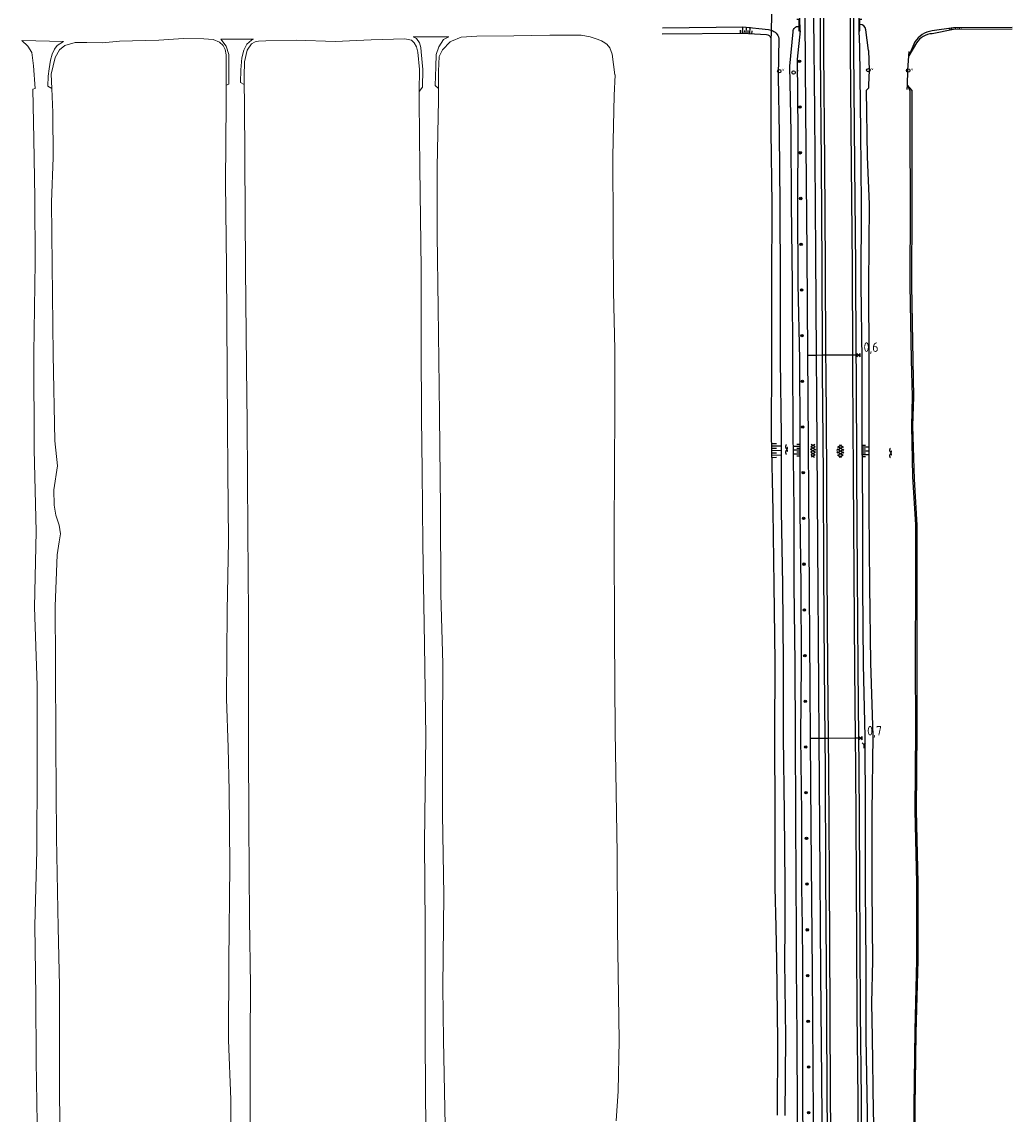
# Model space of a CAD drawing. Extents: x 121149 to 123702, y 457169 to 470031.
# Tile 75 of 87: x 121783 to 122043, y 469084 to 469371. Entities that reach past the tile are written whole.
import ezdxf

# ---------------------------------------------------------------- set-up
doc = ezdxf.new("R2010")
doc.units = 0
doc.header["$LTSCALE"] = 4
doc.layers.get('0').update_dxf_attribs({"color": 8, "linetype": 'CONTINUOUS'})
doc.layers.add('B-XX-OG-TERREIN_CULTUURSCHEIDING-GV', color=8, linetype='CONTINUOUS', lineweight=18)
doc.layers.add('B-XX-OG-WATER_SLOOT-GV', color=8, linetype='CONTINUOUS', lineweight=18)
doc.layers.add('REFERENTIE', color=8, linetype='CONTINUOUS')
doc.styles.add('ISO', font='ISO')

# ---------------------------------------------------------------- blocks, each defined once
blk = doc.blocks.new('talud')
at = {"color": 0}
for p, q in [((0, 0.75), (0.5, 0.75)), ((0, 0.5), (1, 0.5)), ((0, 0.25), (0.5, 0.25)), ((0, 0), (1, 0)), ((0, -0.25), (0.5, -0.25)), ((0, -0.5), (1, -0.5)), ((0, -0.75), (0.5, -0.75))]:
    blk.add_line(p, q, dxfattribs=at)
blk = doc.blocks.new('verklikker')
at = {"color": 0}
blk.add_circle((0, 0), 0.45, dxfattribs=at)
at = {"color": 0, "style": 'ISO'}
blk.add_attdef('VERKLIKKER', (0.7, 0), '', height=0.9, dxfattribs=at)
blk = doc.blocks.new('kilometerpaal')
at = {"color": 0}
for p, q in [((-0.44, 0.44), (0.44, -0.44)), ((-0.44, -0.44), (-0.44, 0.44)), ((0.44, 0.44), (-0.44, -0.44)), ((0.44, -0.44), (0.44, 0.44))]:
    blk.add_line(p, q, dxfattribs=at)
at = {"color": 0, "style": 'ISO'}
blk.add_attdef('KILOMETERPAAL', (0.59, 0.87), '', height=2.5, dxfattribs=at)
blk = doc.blocks.new('water')
at = {"color": 0, "linetype": 'ByBlock', "lineweight": -2}
for centre, start, end in [((-0.01, 0.75), 129.7446, 230.2554), ((-0.32, 1.12), 309.7446, 50.2554), ((-0.32, 0.37), 309.7446, 50.2554), ((0.32, 0.01), 129.7446, 230.2554), ((0, 0.38), 309.7446, 50.2554), ((-0.01, -0.74), 129.7446, 230.2554), ((-0.32, -0.37), 309.7446, 50.2554), ((-0.32, -1.12), 309.7446, 50.2554), ((0, -0.37), 309.7446, 50.2554)]:
    blk.add_arc(centre, 0.244, start, end, dxfattribs=at)
blk = doc.blocks.new('asfalt6')
at = {"color": 0, "linetype": 'ByBlock', "lineweight": -2}
for p, q in [((-0.93, 0.18), (0.7, 1.13)), ((-0.89, -0.52), (0.89, 0.52)), ((-0.89, 0.52), (0.89, -0.52)), ((-0.76, 1.01), (0.3, 1.62)), ((-0.7, 1.13), (0.93, 0.18)), ((-0.3, 1.62), (0.76, 1.01)), ((-0.93, -0.18), (0.7, -1.13)), ((-0.76, -1.01), (0.3, -1.62)), ((-0.7, -1.13), (0.93, -0.18)), ((-0.3, -1.62), (0.76, -1.01))]:
    blk.add_line(p, q, dxfattribs=at)
blk = doc.blocks.new('asfalt4')
at = {"color": 0, "linetype": 'ByBlock', "lineweight": -2}
for p, q in [((-0.63, 0.38), (0.64, 1.04)), ((-0.63, 0.4), (0.66, -0.42)), ((-0.57, -0.3), (0.73, 0.38)), ((-0.53, 1.07), (0.74, 0.27)), ((-0.52, 1.14), (0.54, 1.69)), ((-0.43, 1.75), (0.63, 1.08)), ((-0.56, -0.38), (0.58, -1.1)), ((-0.49, -0.96), (0.67, -0.36)), ((-0.46, -1.19), (0.39, -1.73)), ((-0.34, -1.59), (0.57, -1.11))]:
    blk.add_line(p, q, dxfattribs=at)
blk = doc.blocks.new('wegwijzer')
at = {"color": 0}
for q in [(-0.42, 1.42), (0.42, 1.42), (0, 0)]:
    blk.add_line((0, 1), q, dxfattribs=at)
blk = doc.blocks.new('boom')
at = {"color": 0}
for radius in [0.315, 0.225, 0.135]:
    blk.add_circle((0, 0), radius, dxfattribs=at)
blk = doc.blocks.new('A$C50A57B52')
at = {"layer": 'B-XX-OG-TERREIN_CULTUURSCHEIDING-GV'}
for points in [[(121837.727, 469066.933), (121837.72, 469088.07), (121837.177, 469103.686), (121837.269, 469124.398), (121837.455, 469149.42), (121837.289, 469169.115), (121837.063, 469180.507), (121836.633, 469193.244), (121836.76, 469216.424), (121837.11, 469234.774), (121836.995, 469253.015), (121836.857, 469265.092), (121836.648, 469306.524), (121836.312, 469328.848), (121836.541, 469349.782), (121836.553, 469354.421), (121836.562, 469358.26), (121836.487, 469362.387), (121836.253, 469363.741), (121835.76, 469364.81), (121834.752, 469365.649), (121833.082, 469366.33), (121830.674, 469366.564), (121825.345, 469366.647), (121818.887, 469366.194), (121808.564, 469365.907), (121804.103, 469365.505), (121800, 469365.597), (121796.88, 469365.561), (121794.172, 469364.794), (121792.797, 469363.648), (121791.639, 469361.609), (121790.608, 469357.275), (121790.758, 469353.539), (121791.013, 469347.164), (121791.156, 469335.376), (121790.682, 469323.655), (121790.886, 469307.2), (121791.143, 469283.562), (121791.537, 469261.037), (121792.241, 469254.49), (121791.341, 469248.129), (121791.391, 469244.084), (121791.785, 469241.486), (121792.688, 469238.841), (121793.079, 469236.628), (121792.689, 469234.525), (121792.173, 469231.12), (121791.667, 469217.599), (121791.781, 469202.691), (121791.794, 469181.379), (121792.043, 469156.866), (121792.415, 469133.288), (121792.802, 469117.893), (121792.788, 469093.198), (121793.008, 469065.669)], [(121938.907, 469082.482), (121939.399, 469090.308), (121939.619, 469103.567), (121939.191, 469132.89), (121939.168, 469152.664), (121938.63, 469184.685), (121938.475, 469210.065), (121938.343, 469236.181), (121938.431, 469254.683), (121938.552, 469268.34), (121938.503, 469284.956), (121938.199, 469300.218), (121938.118, 469317.015), (121937.995, 469335.779), (121938.34, 469351.628), (121938.571, 469357.058), (121938.562, 469357.115), (121937.794, 469362.554), (121937.2, 469364.174), (121936.446, 469365.16), (121935.481, 469365.792), (121935.032, 469365.981), (121933.875, 469366.468), (121932.086, 469367.105), (121929.664, 469367.493), (121921.439, 469367.478), (121912.021, 469367.371), (121902.293, 469367.23), (121898.182, 469366.947), (121895.663, 469365.924), (121895.269, 469365.764), (121893.332, 469363.689), (121892.426, 469361.894), (121892.224, 469358.044), (121892.244, 469353.507), (121892.257, 469350.537), (121891.854, 469332.826), (121891.931, 469315.111), (121892.117, 469295.873), (121892.442, 469275.375), (121892.479, 469267.657), (121892.779, 469243.265), (121892.845, 469220.729), (121893.353, 469202.476), (121893.263, 469183.49), (121893.265, 469162.98), (121893.62, 469141.757), (121893.409, 469117.704), (121893.526, 469103.675), (121894.128, 469072.222)], [(121888.891, 469079.558), (121888.755, 469103.422), (121888.724, 469133.648), (121888.562, 469155.585), (121888.947, 469183.428), (121888.535, 469207.548), (121888.142, 469233.887), (121887.961, 469253.157), (121887.761, 469267.024), (121887.687, 469286.01), (121887.676, 469306.268), (121887.366, 469332.708), (121887.192, 469350.159), (121887.202, 469352.746), (121887.224, 469358.526), (121886.812, 469363.013), (121886.472, 469364.412), (121885.819, 469365.539), (121885.154, 469366.163), (121883.37, 469366.508), (121874.611, 469366.247), (121865.133, 469365.809), (121854.898, 469366.181), (121846.9, 469366.021), (121844.984, 469365.924), (121844.137, 469365.718), (121843.186, 469365.252), (121842.02, 469363.549), (121841.356, 469360.546), (121841.214, 469356.752), (121841.254, 469354.524), (121841.341, 469349.718), (121841.563, 469306.231), (121841.83, 469280.396), (121842.08, 469265.628), (121842.253, 469237.334), (121842.402, 469215.261), (121842.382, 469193.855), (121842.371, 469181.675), (121842.457, 469160.698), (121842.633, 469135.509), (121842.912, 469118.054), (121842.861, 469103.583), (121842.804, 469081.172)]]:
    blk.add_lwpolyline(points, dxfattribs=at)
at = {"layer": 'B-XX-OG-WATER_SLOOT-GV'}
for points in [[(121894.128, 469072.222), (121893.526, 469103.675), (121893.409, 469117.704), (121893.62, 469141.757), (121893.265, 469162.98), (121893.263, 469183.49), (121893.353, 469202.476), (121892.845, 469220.729), (121892.779, 469243.265), (121892.479, 469267.657), (121892.442, 469275.375), (121892.117, 469295.873), (121891.931, 469315.111), (121891.854, 469332.826), (121892.257, 469350.537), (121892.244, 469353.507), (121891.4, 469354.256), (121891.576, 469359.198), (121891.676, 469362.457), (121892.293, 469364.469), (121893.566, 469366.346), (121894.931, 469367.11), (121885.559, 469367.047), (121886.5, 469366.592), (121887.235, 469365.54), (121887.641, 469364.253), (121887.711, 469363.134), (121888.128, 469358.49), (121888.02, 469353.82), (121887.202, 469352.746), (121887.192, 469350.159), (121887.366, 469332.708), (121887.676, 469306.268), (121887.687, 469286.01), (121887.761, 469267.024), (121887.961, 469253.157), (121888.142, 469233.887), (121888.535, 469207.548), (121888.947, 469183.428), (121888.562, 469155.585), (121888.724, 469133.648), (121888.755, 469103.422), (121888.891, 469079.558)], [(121793.008, 469065.669), (121792.788, 469093.198), (121792.802, 469117.893), (121792.415, 469133.288), (121792.043, 469156.866), (121791.794, 469181.379), (121791.781, 469202.691), (121791.667, 469217.599), (121792.173, 469231.12), (121792.689, 469234.525), (121793.079, 469236.628), (121792.688, 469238.841), (121791.785, 469241.486), (121791.391, 469244.084), (121791.341, 469248.129), (121792.241, 469254.49), (121791.537, 469261.037), (121791.143, 469283.562), (121790.886, 469307.2), (121790.682, 469323.655), (121791.156, 469335.376), (121791.013, 469347.164), (121790.758, 469353.539), (121789.707, 469354.159), (121789.824, 469356.787), (121790.105, 469358.672), (121790.443, 469360.961), (121790.841, 469362.517), (121791.458, 469363.826), (121792.201, 469364.776), (121793.865, 469365.84), (121782.912, 469366.07), (121784.498, 469364.649), (121785.56, 469362.964), (121785.99, 469359.421), (121786.403, 469353.499), (121785.814, 469353.338), (121786.031, 469340.279), (121786.315, 469324.82), (121786.387, 469307.855), (121786.094, 469284.035), (121786.186, 469258.763), (121786.625, 469237.237), (121786.209, 469217.379), (121786.897, 469196.765), (121786.942, 469175.007), (121786.811, 469153.466), (121786.283, 469133.808), (121786.549, 469115.091), (121786.689, 469098.161), (121787.013, 469076.475)], [(121842.804, 469081.172), (121842.861, 469103.583), (121842.912, 469118.054), (121842.633, 469135.509), (121842.457, 469160.698), (121842.371, 469181.675), (121842.382, 469193.855), (121842.402, 469215.261), (121842.253, 469237.334), (121842.08, 469265.628), (121841.83, 469280.396), (121841.563, 469306.231), (121841.341, 469349.718), (121841.254, 469354.524), (121840.291, 469355.08), (121840.371, 469358.429), (121840.635, 469361.517), (121841.14, 469363.569), (121841.942, 469365.129), (121843.153, 469366.169), (121843.664, 469366.446), (121835.092, 469366.435), (121836.551, 469364.583), (121837.216, 469362.472), (121837.265, 469360.526), (121837.249, 469354.647), (121836.553, 469354.421), (121836.541, 469349.782), (121836.312, 469328.848), (121836.648, 469306.524), (121836.857, 469265.092), (121836.995, 469253.015), (121837.11, 469234.774), (121836.76, 469216.424), (121836.633, 469193.244), (121837.063, 469180.507), (121837.289, 469169.115), (121837.455, 469149.42), (121837.269, 469124.398), (121837.177, 469103.686), (121837.72, 469088.07), (121837.727, 469066.933)]]:
    blk.add_lwpolyline(points, dxfattribs=at)

msp = doc.modelspace()

# ---------------------------------------------------------------- linework, layer by layer
at = {"layer": 'REFERENTIE'}
for points in [[(121979.593, 469368.833), (121979.887, 469379.998)], [(121951.002, 469369.453), (121972.141, 469369.729), (121978.848, 469368.981)], [(121986.247, 469371.673), (121986.793, 469371.683), (121986.802, 469369.794)], [(121986.802, 469369.794), (121986.807, 469368.674), (121987.124, 469368.687)], [(121987.124, 469368.687), (121987.105, 469371.977)], [(121989.177, 469283.44), (121988.99, 469310.48), (121988.677, 469347.711), (121988.498, 469371.978)], [(121991.456, 469283.456), (121991.243, 469310.172), (121990.975, 469347.495), (121990.772, 469371.978)], [(121993.029, 469283.467), (121992.909, 469306.732), (121992.718, 469333.915), (121992.518, 469363.159), (121992.454, 469371.979)], [(121993.254, 469371.979), (121993.318, 469363.165), (121993.518, 469333.92), (121993.709, 469306.737), (121993.829, 469283.473)], [(122000.99, 469283.522), (122000.848, 469306.846), (122000.586, 469333.386), (122000.389, 469363.546), (122000.326, 469371.982)], [(122001.127, 469371.982), (122001.189, 469363.552), (122001.386, 469333.393), (122001.648, 469306.852), (122001.79, 469283.528)], [(122002.511, 469371.983), (122002.532, 469368.676)], [(122002.532, 469368.676), (122002.834, 469368.669), (122002.821, 469370.34)], [(122002.821, 469370.34), (122002.81, 469371.684), (122003.352, 469371.692)], [(122042.782, 469369.554), (122027.376, 469369.462), (122021.758, 469368.641)], [(121978.328, 469367.621), (121972.037, 469367.917), (121950.968, 469367.792)], [(121979.511, 469365.715), (121979.593, 469368.833)], [(121981.542, 469366.662), (121981.391, 469356.685), (121981.622, 469341.646), (121981.788, 469323.21), (121981.938, 469302.175), (121981.93, 469282.227), (121982.147, 469262.433), (121982.202, 469242.613), (121982.543, 469223.218), (121982.726, 469202.67), (121982.653, 469183.167), (121982.956, 469163.376), (121983.152, 469144.318), (121983.11, 469133.418), (121983.075, 469124.443), (121983.339, 469104.474), (121983.161, 469083.926)], [(121986.802, 469064.45), (121986.451, 469084.633), (121986.326, 469104.448), (121986.2, 469123.012), (121986.155, 469133.418), (121986.108, 469144.248), (121986.056, 469163.375), (121985.927, 469183.145), (121985.834, 469202.633), (121985.601, 469223.004), (121985.566, 469242.922), (121985.327, 469263.378), (121985.247, 469282.318), (121985.114, 469302.241), (121984.891, 469323.138), (121984.758, 469342.057), (121984.405, 469359.4), (121985.293, 469368.425)], [(121987.124, 469368.687), (121986.401, 469361.197), (121986.575, 469342.098), (121986.487, 469323.105), (121986.576, 469302.102), (121986.99, 469282.382), (121987.11, 469262.944), (121987.095, 469242.443), (121987.288, 469222.984), (121987.417, 469202.679), (121987.283, 469183.254), (121987.511, 469163.275), (121987.502, 469143.897), (121987.662, 469133.418), (121987.803, 469124.145), (121987.725, 469104.681), (121987.801, 469085.141), (121988.09, 469064.576)], [(122002.532, 469368.676), (122002.694, 469364.377), (122002.99, 469342.027), (122003.167, 469323.149), (122003.051, 469302.023), (122003.33, 469282.303), (122003.322, 469262.22), (122003.514, 469242.192), (122003.478, 469222.863), (122003.706, 469202.314), (122004.091, 469183.289), (122004.211, 469163.235), (122004.17, 469143.818), (122004.282, 469133.418), (122004.385, 469123.91), (122004.415, 469104.337), (122004.753, 469084.63), (122004.794, 469064.77)], [(122005.12, 469363.496), (122004.401, 469368.922)], [(122042.758, 469369.118), (122027.359, 469369.016), (122021.803, 469367.897)], [(121979.572, 469342.252), (121979.511, 469365.715)], [(122017.261, 469365.751), (122015.693, 469362.119)], [(122017.684, 469365.466), (122015.693, 469362.119)], [(122005.12, 469363.496), (122005.281, 469358.292)], [(122015.289, 469354.341), (122015.384, 469358.288), (122015.693, 469362.119)], [(122015.693, 469362.119), (122015.783, 469363.24)], [(122005.281, 469358.292), (122005.102, 469354.341)], [(122004.568, 469353.094), (122005.064, 469353.591)], [(122004.791, 469335.603), (122004.568, 469353.094)], [(122005.102, 469354.341), (122005.064, 469353.591)], [(122015.263, 469353.278), (122015.289, 469354.341)], [(122017.516, 469065.288), (122017.345, 469086.161), (122017.632, 469105.544), (122018.096, 469124.65), (122018.09, 469133.418), (122018.082, 469144.944), (122017.723, 469163.947), (122017.827, 469184.846), (122017.826, 469203.701), (122017.853, 469224.214), (122017.85, 469238.903), (122017.2, 469250.942), (122016.751, 469264.909), (122016.983, 469272.566), (122016.815, 469282.072), (122016.498, 469301.856), (122016.509, 469322.882), (122016.55, 469341.884), (122016.519, 469352.94), (122015.289, 469354.341)], [(122015.289, 469354.341), (122015.918, 469352.868), (122015.939, 469342.058), (122016.039, 469323.08), (122015.89, 469301.965), (122016.277, 469282.284), (122016.556, 469272.618), (122016.343, 469264.947), (122016.615, 469251.604), (122017.42, 469238.992), (122017.463, 469223.927), (122017.354, 469203.772), (122017.385, 469184.858), (122017.277, 469164.001), (122017.665, 469144.939), (122017.667, 469133.418), (122017.668, 469124.6), (122017.208, 469106.264), (122017.007, 469086.165), (122017.087, 469065.337)], [(121979.767, 469323.177), (121979.572, 469342.252)], [(122005.332, 469323.173), (122004.791, 469335.603)], [(121979.74, 469302.292), (121979.767, 469323.177)], [(122005.156, 469301.801), (122005.332, 469323.173)], [(121979.718, 469282.405), (121979.74, 469302.292)], [(122005.234, 469282.244), (122005.156, 469301.801)], [(121991.456, 469283.456), (121989.177, 469283.44)], [(121989.902, 469182.856), (121989.821, 469196.475), (121989.534, 469234.144), (121989.251, 469272.689), (121989.177, 469283.44)], [(121993.029, 469283.467), (121991.456, 469283.456)], [(121992.165, 469182.869), (121992.085, 469196.3), (121991.785, 469233.994), (121991.544, 469272.356), (121991.456, 469283.456)], [(121993.829, 469283.473), (121993.029, 469283.467)], [(121993.695, 469182.878), (121993.522, 469201.598), (121993.388, 469226.714), (121993.247, 469252.046), (121993.05, 469279.339), (121993.029, 469283.467)], [(122000.99, 469283.522), (121993.829, 469283.473)], [(121993.829, 469283.473), (121993.85, 469279.344), (121994.047, 469252.051), (121994.188, 469226.718), (121994.322, 469201.604), (121994.495, 469182.883)], [(122001.79, 469283.528), (122000.99, 469283.522)], [(122001.69, 469182.926), (122001.525, 469201.329), (122001.353, 469226.134), (122001.181, 469252.126), (122001.017, 469279), (122000.99, 469283.522)], [(122001.79, 469283.528), (122001.817, 469279.005), (122001.981, 469252.131), (122002.153, 469226.139), (122002.325, 469201.335), (122002.49, 469182.931)], [(121979.666, 469262.588), (121979.718, 469282.405)], [(122005.232, 469262.274), (122005.234, 469282.244)], [(121980.056, 469242.607), (121979.666, 469262.588)], [(122005.256, 469242.633), (122005.232, 469262.274)], [(121980.319, 469223.166), (121980.056, 469242.607)], [(122005.418, 469223.066), (122005.256, 469242.633)], [(121980.596, 469203.017), (121980.319, 469223.166)], [(122005.702, 469202.741), (122005.418, 469223.066)], [(121980.529, 469183.474), (121980.596, 469203.017)], [(122006.314, 469183.609), (122005.702, 469202.741)], [(121980.6, 469162.957), (121980.529, 469183.474)], [(122006.063, 469163.454), (122006.314, 469183.609)], [(121992.165, 469182.869), (121989.902, 469182.856)], [(121990.643, 469080.671), (121990.633, 469083.679), (121990.378, 469121.561), (121990.041, 469159.709), (121989.902, 469182.856)], [(121993.695, 469182.878), (121992.165, 469182.869)], [(121992.924, 469080.679), (121992.911, 469083.696), (121992.607, 469121.305), (121992.304, 469159.483), (121992.165, 469182.869)], [(121994.495, 469182.883), (121993.695, 469182.878)], [(121994.309, 469080.684), (121994.261, 469088.598), (121994.144, 469111.254), (121993.922, 469146.374), (121993.767, 469175.07), (121993.695, 469182.878)], [(122001.69, 469182.926), (121994.495, 469182.883)], [(121994.495, 469182.883), (121994.567, 469175.076), (121994.722, 469146.378), (121994.944, 469111.259), (121995.061, 469088.602), (121995.109, 469080.686)], [(122002.49, 469182.931), (122001.69, 469182.926)], [(122002.383, 469080.711), (122002.334, 469088.242), (122002.131, 469111.039), (122001.955, 469146.053), (122001.754, 469175.817), (122001.69, 469182.926)], [(122002.49, 469182.931), (122002.554, 469175.823), (122002.755, 469146.058), (122002.931, 469111.045), (122003.134, 469088.248), (122003.183, 469080.714)], [(122006.034, 469144), (122006.063, 469163.454)], [(121980.634, 469143.727), (121980.6, 469162.957)], [(121980.85, 469133.418), (121980.634, 469143.727)], [(122006.153, 469133.418), (122006.034, 469144)], [(121981.037, 469124.497), (121980.85, 469133.418)], [(122006.253, 469124.563), (122006.153, 469133.418)], [(121981.292, 469103.61), (121981.037, 469124.497)], [(122005.997, 469113.361), (122006.253, 469124.563)], [(122006.128, 469104.424), (122005.997, 469113.361)], [(121981.193, 469083.971), (121981.292, 469103.61)], [(122006.437, 469084.869), (122006.128, 469104.424)], [(122007.059, 469063.726), (122006.437, 469084.869)]]:
    msp.add_lwpolyline(points, dxfattribs=at)
for points in [[(121985.293, 469368.425, -0.4621147), (121986.802, 469369.794)], [(122004.401, 469368.922, 0.3915686), (122002.821, 469370.34)], [(121979.537, 469366.678, 0.299166), (121978.328, 469367.621)], [(121978.848, 469368.981, -0.0642922), (121979.593, 469368.833)], [(121979.593, 469368.833, -0.2631015), (121981.542, 469366.662)], [(122021.758, 469368.641, 0.2069396), (122017.261, 469365.751)], [(122021.803, 469367.897, 0.2411778), (122017.684, 469365.466)]]:
    msp.add_lwpolyline(points, format="xyb", dxfattribs=at)

# ---------------------------------------------------------------- block references
at = {"linetype": 'Continuous'}
msp.add_blockref('A$C50A57B52', (0, 0), dxfattribs=at)
at = {"layer": 'REFERENTIE', "linetype": 'Continuous'}
for p, xscale, yscale, rotation in [((121972.986, 469367.873), 1.75507, 2, 87.35444410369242), ((122027.975, 469368.99), 0.475775, 2, 91.68468431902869), ((121979.746, 469258.48), 2.412458, 2.412458, 1.116318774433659), ((121987.107, 469258.526), 1.723091, 2, 179.9667465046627), ((122003.359, 469258.394), 1.878129, 2, 0.5491440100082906), ((122016.956, 469258.542), 0.482233, 0.482233, 181.7824883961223)]:
    msp.add_blockref('talud', p, dxfattribs=dict(at, xscale=xscale, yscale=yscale, rotation=rotation))
for name, p, rotation in [('boom', (121986.976, 469360.626), 0.5173246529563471), ('boom', (121987.085, 469348.627), 0.5173246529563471), ('boom', (121987.193, 469336.627), 0.5173246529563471), ('boom', (121987.301, 469324.628), 0.5173246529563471), ('boom', (121987.41, 469312.628), 0.5173246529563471), ('boom', (121987.518, 469300.629), 0.5173246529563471), ('boom', (121987.626, 469288.629), 0.5173246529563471), ('boom', (121987.735, 469276.63), 0.5173246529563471), ('boom', (121987.843, 469264.63), 0.5173246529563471), ('asfalt4', (121990.492, 469258.414), 0.34377055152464), ('asfalt6', (121997.726, 469258.349), 359.5989360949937), ('boom', (121987.951, 469252.631), 0.5173246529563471), ('boom', (121988.06, 469240.631), 0.5173246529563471), ('boom', (121988.168, 469228.632), 0.5173246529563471), ('boom', (121988.277, 469216.632), 0.5173246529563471), ('boom', (121988.385, 469204.633), 0.5173246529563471), ('boom', (121988.493, 469192.633), 0.5173246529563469), ('boom', (121988.602, 469180.634), 0.5173246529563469), ('boom', (121988.71, 469168.634), 0.5173246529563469), ('boom', (121988.818, 469156.635), 0.5173246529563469), ('boom', (121988.927, 469144.635), 0.5173246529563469), ('boom', (121989.035, 469132.636), 0.5173246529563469), ('boom', (121989.143, 469120.636), 0.5173246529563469), ('boom', (121989.252, 469108.637), 0.5173246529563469)]:
    msp.add_blockref(name, p, dxfattribs=dict(at, rotation=rotation))
for p in [(121981.658, 469358.069), (121985.428, 469357.719), (122005.05, 469358.304), (122015.497, 469358.223)]:
    msp.add_blockref('verklikker', p, dxfattribs=at).add_auto_attribs({'VERKLIKKER': 'v'})
ref = msp.add_blockref('kilometerpaal', (122002.427, 469283.532), dxfattribs=at)
ref.add_attrib('KILOMETERPAAL', '0,6', (122003.788, 469284.362), dxfattribs={"layer": '0', "color": 0, "height": 2.5, "style": 'ISO'})
for name, p in [('water', (121983.575, 469258.734)), ('water', (122010.865, 469257.816)), ('wegwijzer', (122003.84, 469180.312)), ('boom', (121989.36, 469096.637)), ('boom', (121989.36, 469084.637))]:
    msp.add_blockref(name, p, dxfattribs=at)
ref = msp.add_blockref('kilometerpaal', (122002.976, 469182.934), dxfattribs=at)
ref.add_attrib('KILOMETERPAAL', '0,7', (122004.73, 469183.656), dxfattribs={"layer": '0', "color": 0, "height": 2.5, "style": 'ISO'})

doc.saveas('drawing.dxf')
